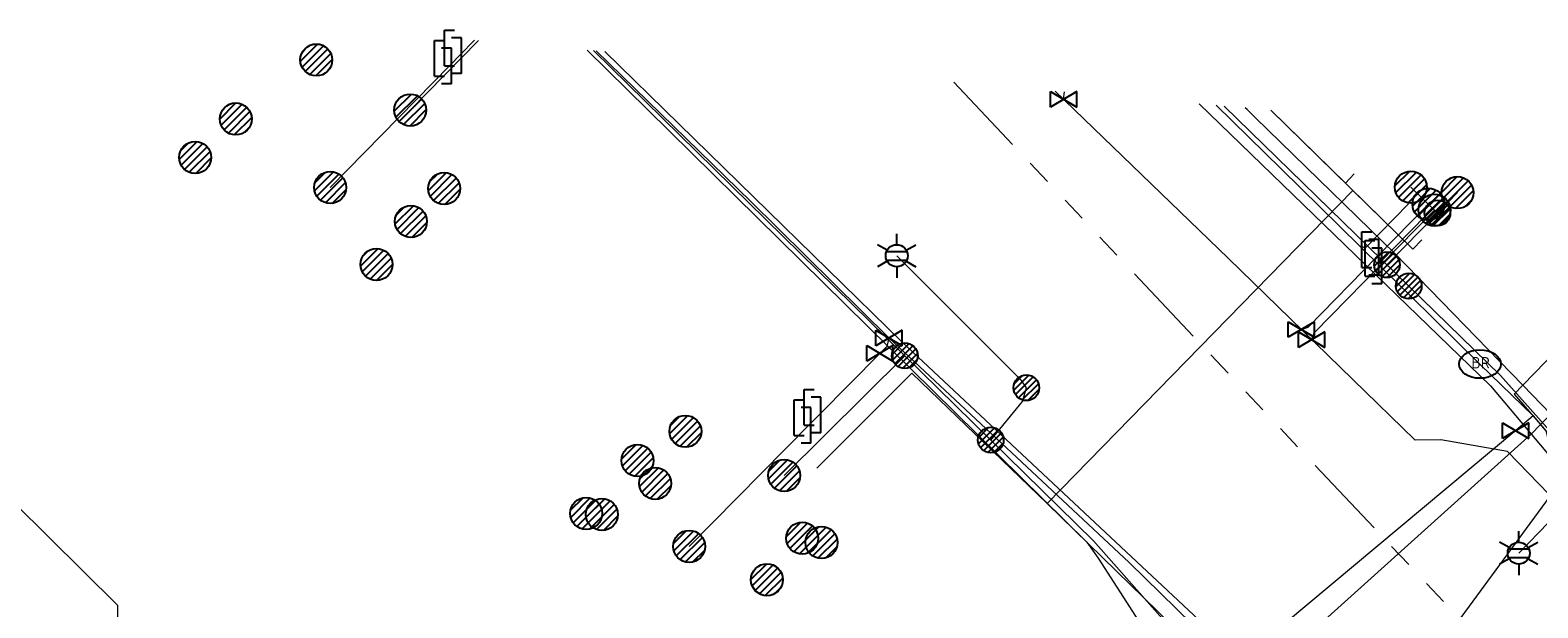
# Model space of a CAD drawing. Header units: metres. Extents: x 197355 to 199157, y 355772 to 356286.
# Tile 121 of 256: x 197686 to 197739, y 356233 to 356253. Entities that reach past the tile are written whole.
import ezdxf
from ezdxf.enums import TextEntityAlignment as Align
from ezdxf.lldxf.tags import DXFTag

# ---------------------------------------------------------------- set-up
doc = ezdxf.new("R2010")
doc.units = ezdxf.units.M
doc.linetypes.add('RI-GWA', pattern=[18.45, 6, -1.8, 1.75, -1.8, 1.75, -1.8, 1.75, -1.8])
for name, color, linetype, lineweight in [('B-WE-KL-DATA_KABELBUNDEL_KPNB.V.-G', 90, 'Continuous', 18), ('B-WE-KL-DATA_KABELBUNDEL_ZIGGOB.V.-G', 94, 'Continuous', 18), ('B-WE-KL-DATA_TELECOM_ZIGGOB.V.-G', 94, 'KL-TELECOM-ALGEMEEN-N', 18), ('B-WE-KL-ET_LS_ENEXISNETBEHEERB.V.-G', 190, 'KL-LS-N', 18), ('B-WE-KL-ET_LS_HULPSTUK_ENEXISNETBEHEERB.V.-S', 190, 'Continuous', 25), ('B-WE-KL-ET_LS_KABELBUNDEL_ENEXISNETBEHEERB.V.-G', 190, 'KL-BUNDEL-N', 18), ('B-WE-KL-GAS_HULPSTUK_ENEXISNETBEHEERB.V.-S', 30, 'Continuous', 25), ('B-WE-KL-GAS_LD_AANSLUITLEIDING_30 MBAR_PE_32_ENEXISNETBEHEERB.V.-G', 50, 'KL-GAS-LD-N', 18), ('B-WE-KL-GAS_LD_AANSLUITLEIDING_30 MBAR_PE_40_ENEXISNETBEHEERB.V.-G', 50, 'KL-GAS-LD-N', 18), ('B-WE-KL-GAS_LD_AANSLUITLEIDING_30 MBAR_PE_50_ENEXISNETBEHEERB.V.-G', 50, 'KL-GAS-LD-N', 18), ('B-WE-KL-GAS_LD_ENEXISNETBEHEERB.V.-G', 50, 'KL-GAS-LD-N', 18), ('B-WE-KL-GAS_LD_HOOFDLEIDING_30 MBAR_PE_ENEXISNETBEHEERB.V.-G', 50, 'KL-GAS-LD-N', 18), ('B-WE-KL-GAS_LD_HOOFDLEIDING_30 MBAR_PVC_160_ENEXISNETBEHEERB.V.-G', 50, 'KL-GAS-LD-N', 18), ('B-WE-KL-GAS_LD_HOOFDLEIDING_30 MBAR_PVC_ENEXISNETBEHEERB.V.-G', 50, 'KL-GAS-LD-N', 18), ('B-WE-KL-WATER_HULPSTUK_NVWATERLEIDINGMAATSCHAPPIJLIMBURG-S', 170, 'Continuous', 25), ('B-WE-KL-WATER_TRANSPORTLEIDING_NVWATERLEIDINGMAATSCHAPPIJLIMBURG-G', 170, 'KL-WATER-TR-N', 18), ('B-WE-RI-GWA_GEMEENTEROERMOND-G', 30, 'RI-GWA', 18)]:
    doc.layers.add(name, color=color, linetype=linetype, lineweight=lineweight)
doc.styles.add('NLCS-ISO', font='NLCS-ISO.ttf')
doc.styles.get("Standard").update_dxf_attribs({"font": 'isocp.shx'})
doc.linetypes.add('KL-BUNDEL-N', pattern='A,28,-5,[103,NLCS.SHX,S=1.25,R=0,X=0,Y=0],-5,[103,NLCS.SHX,S=1.25,R=0,X=0,Y=0],-5,[103,NLCS.SHX,S=1.25,R=0,X=0,Y=0],-5,[103,NLCS.SHX,S=1.25,R=0,X=0,Y=0],-5', length=53)
tags = doc.linetypes.add('KL-GAS-LD-N', pattern='A,4,-1,[69,NLCS.SHX,S=0.5,R=0,X=0,Y=0],-1,4,-1,["L",Standard,S=1,R=0,X=0.25,Y=-0.5],-2', length=13).pattern_tags.tags
tags[18] = DXFTag(74, 10)
tags = doc.linetypes.add('KL-LS-N', pattern='A,4,-1,[103,NLCS.SHX,S=0.75,R=0,X=0,Y=0],-1,4,-1,["L",Standard,S=1,R=0,X=0,Y=-0.5],-2', length=13).pattern_tags.tags
tags[18] = DXFTag(74, 10)
doc.linetypes.add('KL-TELECOM-ALGEMEEN-N', pattern='A,7,-1,[101,NLCS.SHX,S=0.5,R=0,X=0,Y=0],-1', length=9)
doc.linetypes.add('KL-WATER-TR-N', pattern='A,7,-0.5,[168,NLCS.SHX,S=0.75,R=0,X=0.75,Y=0],-2,[168,NLCS.SHX,S=0.75,R=0,X=0.75,Y=0],-2', length=11.5)

# ---------------------------------------------------------------- blocks, each defined once
blk = doc.blocks.new('SKL-WTB_HULP_AANSLUITPUNT-SO')
h = blk.add_hatch()
h.set_pattern_fill('ANSI31', color=256, scale=3, style=0)
h.set_pattern_definition([(45, (-1.125, -63.491), (-0.265165, 0.265165), [])])
edge = h.paths.add_edge_path()
edge.add_arc((0, 0), 1.12, 0, 360)
at = {"linetype": 'Continuous'}
blk.add_circle((0, 0), 1.12, dxfattribs=at)
blk = doc.blocks.new('SKL-WTB_HULP_AFSLUITER-SO')
for p, q in [((2.3, 1.37), (-2.3, -1.37)), ((-2.3, 1.37), (2.3, -1.37)), ((2.3, -1.37), (2.3, 1.37))]:
    blk.add_line(p, q)
at = {"ltscale": 0.1}
blk.add_line((-2.3, -1.37), (-2.3, 1.37), dxfattribs=at)
blk = doc.blocks.new('SKL-WTB_HULP_VERLOOPSTUK-SO')
for p, q in [((-0.539, -0.383), (-0.539, 0.867)), ((-0.539, 0.867), (-0.193, 0.867)), ((0.048, 0.598), (-0.298, 0.598)), ((0.048, -0.652), (0.048, 0.598)), ((-0.539, -0.383), (-0.193, -0.383)), ((0.048, -0.652), (-0.298, -0.652))]:
    blk.add_line(p, q)
blk = doc.blocks.new('SKL-ET_HULP_AANSLUITPUNT-SO')
h = blk.add_hatch()
h.set_pattern_fill('ANSI31', color=256, scale=30, style=0)
h.set_pattern_definition([(45, (-11.25, -634.91), (-2.65165, 2.65165), [])])
edge = h.paths.add_edge_path()
edge.add_arc((0, 0), 11.2, 0, 360)
at = {"linetype": 'Continuous'}
blk.add_circle((0, 0), 11.2, dxfattribs=at)
blk = doc.blocks.new('SKL-ET_HULP_MOF-SO')
h = blk.add_hatch()
h.set_pattern_fill('ANSI31', color=256, scale=6, style=0)
h.set_pattern_definition([(45, (-2.25, -126.982), (-0.53033, 0.53033), [])])
edge = h.paths.add_edge_path()
edge.add_arc((0, 0), 2.25, 0, 360)
at = {"linetype": 'Continuous'}
blk.add_circle((0, 0), 2.25, dxfattribs=at)
blk = doc.blocks.new('B-SIE-WEG_LICHTMAST-SO')
at = {"ltscale": 0.1}
for p, q in [((0, 0.386), (0, 0.772)), ((-0.334, 0.193), (-0.668, 0.386)), ((0.334, 0.193), (0.668, 0.386)), ((-0.334, -0.193), (-0.668, -0.386)), ((0, -0.386), (0, -0.772)), ((0.334, -0.193), (0.668, -0.386))]:
    blk.add_line(p, q, dxfattribs=at)
at = {"flags": 128}
for points in [[(-0.354, 0.152), (0.354, 0.152)], [(-0.354, -0.152), (0.354, -0.152)]]:
    blk.add_lwpolyline(points, dxfattribs=at)
at = {"ltscale": 0.1}
blk.add_circle((0, 0), 0.386, dxfattribs=at)
at = {"style": 'NLCS-ISO'}
blk.add_attdef('TYPE', text='', height=0.549, dxfattribs=at).set_placement((0, 0.772), align=Align.BOTTOM_CENTER)
blk = doc.blocks.new('SIE-WEG_STRAATPOT_BRANDKRAAN-SO')
blk.add_ellipse((0, 0), major_axis=(-0.729, 0), ratio=0.685994)
at = {"style": 'NLCS-ISO'}
blk.add_text('BR', height=0.4, dxfattribs=at).set_placement((-0.298, -0.153))

msp = doc.modelspace()

# ---------------------------------------------------------------- linework, layer by layer
at = {"layer": 'B-WE-KL-DATA_KABELBUNDEL_KPNB.V.-G', "ltscale": 0.5, "flags": 128}
for points in [[(197705.686, 356252.089), (197707.805, 356250), (197723.187, 356234.84), (197723.579, 356234.278), (197725.543, 356231.229), (197725.662, 356230.912), (197725.753, 356230.585), (197725.816, 356230.252), (197725.849, 356229.915), (197725.854, 356229.576), (197725.829, 356229.238), (197725.775, 356228.904), (197725.692, 356228.575), (197725.581, 356228.255)], [(197739.425, 356239.332), (197738.446, 356240.342), (197733.982, 356244.946), (197729.081, 356249.719), (197728.794, 356250), (197728.731, 356250.062)], [(197739.612, 356242.388), (197740.032, 356241.981), (197738.446, 356240.342), (197738.141, 356240.026), (197739.066, 356238.964), (197739.252, 356238.75), (197739.468, 356237.904), (197740.055, 356237.279)], [(197739.425, 356239.332), (197739.066, 356238.964), (197738.742, 356238.631), (197728.472, 356229.381), (197725.582, 356228.255)], [(197728.472, 356229.381), (197738.742, 356238.631)], [(197663.789, 356167.193), (197687.005, 356192.478), (197705.763, 356210.188), (197714.564, 356217.062), (197723.719, 356223.458), (197724.766, 356224.253), (197725.872, 356224.964), (197727.03, 356225.586), (197728.353, 356226.161), (197729.72, 356226.621), (197731.122, 356226.961), (197731.364, 356226.977), (197731.604, 356227.014), (197731.839, 356227.071), (197732.069, 356227.148), (197732.291, 356227.245), (197732.505, 356227.361), (197732.707, 356227.495), (197732.897, 356227.645), (197733.073, 356227.812), (197739.927, 356237.17)]]:
    msp.add_lwpolyline(points, dxfattribs=at)
at = {"layer": 'B-WE-KL-DATA_KABELBUNDEL_ZIGGOB.V.-G', "ltscale": 0.5, "flags": 128}
for points in [[(197729.625, 356249.983), (197732.235, 356247.426)], [(197732.543, 356247.745), (197732.235, 356247.426)], [(197732.235, 356247.426), (197732.499, 356247.167)], [(197721.799, 356236.198), (197732.499, 356247.167)], [(197732.499, 356247.167), (197734.592, 356245.115), (197734.908, 356245.442)], [(197721.799, 356236.198), (197717.057, 356240.77), (197713.724, 356237.442)], [(197720.648, 356224.728), (197723.962, 356227.451), (197726.633, 356230.085), (197726.629, 356231.485), (197721.799, 356236.198)]]:
    msp.add_lwpolyline(points, dxfattribs=at)
at = {"layer": 'B-WE-KL-DATA_TELECOM_ZIGGOB.V.-G', "ltscale": 0.5, "flags": 128}
for points in [[(197729.625, 356249.983), (197734.592, 356245.115), (197734.908, 356245.442)], [(197729.625, 356249.983), (197732.235, 356247.426), (197732.543, 356247.745)], [(197719.743, 356225.047), (197720.262, 356224.411), (197723.962, 356227.451), (197726.633, 356230.085), (197726.629, 356231.485), (197721.799, 356236.198), (197717.057, 356240.77), (197713.724, 356237.442)], [(197719.743, 356225.047), (197720.262, 356224.411), (197723.962, 356227.451), (197726.633, 356230.085), (197726.629, 356231.485), (197721.799, 356236.198), (197717.057, 356240.77), (197713.724, 356237.442)], [(197719.743, 356225.047), (197720.262, 356224.411), (197723.962, 356227.451), (197726.633, 356230.085), (197726.629, 356231.485), (197721.799, 356236.198), (197717.057, 356240.77), (197713.724, 356237.442)], [(197719.743, 356225.047), (197720.262, 356224.411), (197723.962, 356227.451), (197726.633, 356230.085), (197726.629, 356231.485), (197721.799, 356236.198), (197717.057, 356240.77), (197713.724, 356237.442)], [(197719.743, 356225.047), (197720.262, 356224.411), (197723.962, 356227.451), (197726.633, 356230.085), (197726.629, 356231.485), (197721.799, 356236.198), (197717.057, 356240.77), (197713.724, 356237.442)], [(197719.743, 356225.047), (197720.262, 356224.411), (197723.962, 356227.451), (197726.633, 356230.085), (197726.629, 356231.485), (197721.799, 356236.198), (197717.057, 356240.77), (197713.724, 356237.442)], [(197719.743, 356225.047), (197720.262, 356224.411), (197723.962, 356227.451), (197726.633, 356230.085), (197726.629, 356231.485), (197721.799, 356236.198), (197717.057, 356240.77), (197713.724, 356237.442)], [(197719.743, 356225.047), (197720.262, 356224.411), (197723.962, 356227.451), (197726.633, 356230.085), (197726.629, 356231.485), (197721.799, 356236.198), (197717.057, 356240.77), (197713.724, 356237.442)], [(197719.743, 356225.047), (197720.262, 356224.411), (197723.962, 356227.451), (197726.633, 356230.085), (197726.629, 356231.485), (197721.799, 356236.198), (197717.057, 356240.77), (197713.724, 356237.442)], [(197719.743, 356225.047), (197720.262, 356224.411), (197723.962, 356227.451), (197726.633, 356230.085), (197726.629, 356231.485), (197721.799, 356236.198), (197717.057, 356240.77), (197713.724, 356237.442)], [(197719.743, 356225.047), (197720.262, 356224.411), (197723.962, 356227.451), (197726.633, 356230.085), (197726.629, 356231.485), (197721.799, 356236.198), (197717.057, 356240.77), (197713.724, 356237.442)], [(197719.743, 356225.047), (197720.262, 356224.411), (197723.962, 356227.451), (197726.633, 356230.085), (197726.629, 356231.485), (197721.799, 356236.198), (197717.057, 356240.77), (197713.724, 356237.442)]]:
    msp.add_lwpolyline(points, dxfattribs=at)
at = {"layer": 'B-WE-KL-ET_LS_ENEXISNETBEHEERB.V.-G', "ltscale": 0.5, "flags": 128}
for points in [[(197701.881, 356252.424), (197699.494, 356249.986)], [(197727.347, 356230.436), (197723.417, 356234.893), (197705.913, 356252.069)], [(197734.455, 356243.819), (197727.996, 356250.127)], [(197750.514, 356226.245), (197737.663, 356240.686), (197727.996, 356250.127)], [(197735.459, 356246.376), (197734.529, 356247.285)], [(197735.459, 356246.376), (197736.157, 356247.092)], [(197733.691, 356244.564), (197735.459, 356246.376)], [(197721.066, 356240.253), (197720.899, 356240.508), (197716.527, 356244.88)], [(197769.383, 356204.025), (197767.402, 356206.225), (197762.089, 356212.537), (197760.196, 356214.867), (197751.127, 356225.556), (197737.663, 356240.686), (197734.455, 356243.819)], [(197674.34, 356216.999), (197674.691, 356217.356), (197689.258, 356231.923), (197689.256, 356232.628), (197678.344, 356243.424)], [(197716.81, 356241.377), (197712.585, 356237.181)], [(197719.82, 356238.423), (197720.934, 356239.769), (197721.066, 356240.253)], [(197739.701, 356235.891), (197738.303, 356234.458)]]:
    msp.add_lwpolyline(points, dxfattribs=at)
at = {"layer": 'B-WE-KL-ET_LS_KABELBUNDEL_ENEXISNETBEHEERB.V.-G', "ltscale": 0.5, "flags": 128}
for points in [[(197727.347, 356230.436), (197723.417, 356234.893), (197705.913, 356252.069)], [(197734.455, 356243.819), (197727.996, 356250.127)], [(197750.514, 356226.245), (197737.663, 356240.686), (197734.455, 356243.819)], [(197674.34, 356216.999), (197674.691, 356217.356), (197689.258, 356231.923), (197689.256, 356232.628), (197678.344, 356243.424)]]:
    msp.add_lwpolyline(points, dxfattribs=at)
at = {"layer": 'B-WE-KL-GAS_LD_AANSLUITLEIDING_30 MBAR_PE_32_ENEXISNETBEHEERB.V.-G', "ltscale": 0.5, "flags": 128}
for points in [[(197722.368, 356250.366), (197722.397, 356250.619)], [(197730.695, 356242.296), (197730.932, 356242.38), (197733.352, 356244.856)], [(197731.057, 356241.944), (197731.142, 356242.174), (197733.464, 356244.55)]]:
    msp.add_lwpolyline(points, dxfattribs=at)
at = {"layer": 'B-WE-KL-GAS_LD_AANSLUITLEIDING_30 MBAR_PE_40_ENEXISNETBEHEERB.V.-G', "ltscale": 0.5, "flags": 128}
for points in [[(197700.887, 356251.561), (197696.693, 356247.27)], [(197713.474, 356238.967), (197709.26, 356234.696)]]:
    msp.add_lwpolyline(points, dxfattribs=at)
at = {"layer": 'B-WE-KL-GAS_LD_AANSLUITLEIDING_30 MBAR_PE_50_ENEXISNETBEHEERB.V.-G', "ltscale": 0.5, "flags": 128}
for points in [[(197701.237, 356251.919), (197700.887, 356251.561)], [(197713.826, 356239.322), (197713.474, 356238.967)]]:
    msp.add_lwpolyline(points, dxfattribs=at)
at = {"layer": 'B-WE-KL-GAS_LD_ENEXISNETBEHEERB.V.-G', "ltscale": 0.5, "flags": 128}
for points in [[(197706.301, 356252.035), (197716.72, 356241.854), (197726.928, 356232.282), (197728.133, 356231.112), (197728.067, 356231.824)], [(197727.117, 356250.204), (197737.315, 356240.327), (197745.249, 356230.895), (197745.389, 356229.626), (197748.896, 356226.558)], [(197733.352, 356244.856), (197735.141, 356246.687)], [(197733.464, 356244.55), (197735.351, 356246.481)]]:
    msp.add_lwpolyline(points, dxfattribs=at)
at = {"layer": 'B-WE-KL-GAS_LD_HOOFDLEIDING_30 MBAR_PE_ENEXISNETBEHEERB.V.-G', "ltscale": 0.5, "flags": 128}
for points in [[(197701.742, 356252.436), (197701.237, 356251.919)], [(197716.254, 356242.001), (197716.179, 356241.704), (197715.934, 356241.456)], [(197715.934, 356241.456), (197713.826, 356239.322)]]:
    msp.add_lwpolyline(points, dxfattribs=at)
at = {"layer": 'B-WE-KL-GAS_LD_HOOFDLEIDING_30 MBAR_PVC_160_ENEXISNETBEHEERB.V.-G', "ltscale": 0.5, "flags": 128}
msp.add_lwpolyline([(197748.477, 356227.109), (197737.905, 356238.021), (197735.582, 356238.431), (197734.682, 356238.419), (197728.128, 356244.793), (197722.078, 356250.647)], dxfattribs=at)
at = {"layer": 'B-WE-KL-GAS_LD_HOOFDLEIDING_30 MBAR_PVC_ENEXISNETBEHEERB.V.-G', "ltscale": 0.5, "flags": 128}
msp.add_lwpolyline([(197727.979, 356230.88), (197724.667, 356234.128), (197716.254, 356242.001), (197711.417, 356246.78), (197705.999, 356252.061)], dxfattribs=at)
at = {"layer": 'B-WE-KL-WATER_TRANSPORTLEIDING_NVWATERLEIDINGMAATSCHAPPIJLIMBURG-G', "ltscale": 0.5, "flags": 128}
for points in [[(197727.715, 356250.151), (197729.981, 356247.926), (197732.729, 356245.227), (197733.524, 356244.446), (197734.525, 356243.462), (197736.946, 356241.085), (197738.808, 356239.271)], [(197732.729, 356245.227), (197732.777, 356245.212), (197732.941, 356245.158), (197734.444, 356246.696)], [(197733.524, 356244.446), (197733.508, 356244.493), (197733.451, 356244.657), (197735.059, 356246.302)], [(197738.808, 356239.271), (197738.2, 356238.751), (197718.807, 356222.531), (197706.674, 356212.383), (197705.919, 356211.703), (197704.024, 356209.998), (197691.507, 356198.129), (197685.02, 356191.843), (197683.471, 356190.27), (197678.029, 356184.324), (197672.453, 356178.288)], [(197738.808, 356239.271), (197761.331, 356212.298), (197763.079, 356210.205), (197764.29, 356208.755), (197769.192, 356202.914), (197772.009, 356199.557), (197773.098, 356198.26), (197774.845, 356196.167), (197775.599, 356195.779)]]:
    msp.add_lwpolyline(points, dxfattribs=at)
at = {"layer": 'B-WE-RI-GWA_GEMEENTEROERMOND-G', "ltscale": 0.5, "flags": 128}
msp.add_lwpolyline([(197718.527, 356250.959), (197751.41, 356216.059)], dxfattribs=at)

# ---------------------------------------------------------------- block references
at = {"layer": 'B-WE-KL-ET_LS_HULPSTUK_ENEXISNETBEHEERB.V.-S'}
for name, p, xscale, yscale, zscale in [('SKL-ET_HULP_AANSLUITPUNT-SO', (197696.205, 356251.74), 0.05, 0.05, 0.05), ('SKL-ET_HULP_AANSLUITPUNT-SO', (197699.494, 356249.986), 0.05, 0.05, 0.05), ('SKL-ET_HULP_AANSLUITPUNT-SO', (197693.385, 356249.673), 0.05, 0.05, 0.05), ('SKL-ET_HULP_AANSLUITPUNT-SO', (197691.964, 356248.325), 0.05, 0.05, 0.05), ('SKL-ET_HULP_AANSLUITPUNT-SO', (197734.529, 356247.285), 0.05, 0.05, 0.05), ('SKL-ET_HULP_AANSLUITPUNT-SO', (197700.68, 356247.234), 0.05, 0.05, 0.05), ('SKL-ET_HULP_AANSLUITPUNT-SO', (197736.157, 356247.092), 0.05, 0.05, 0.05), ('SKL-ET_HULP_MOF-SO', (197735.459, 356246.376), 0.2, 0.2, 0.2), ('SKL-ET_HULP_AANSLUITPUNT-SO', (197699.519, 356246.081), 0.05, 0.05, 0.05), ('SKL-ET_HULP_AANSLUITPUNT-SO', (197698.309, 356244.576), 0.05, 0.05, 0.05), ('SKL-ET_HULP_MOF-SO', (197733.691, 356244.564), 0.2, 0.2, 0.2), ('SKL-ET_HULP_MOF-SO', (197734.455, 356243.819), 0.2, 0.2, 0.2), ('SKL-ET_HULP_MOF-SO', (197716.81, 356241.377), 0.2, 0.2, 0.2), ('SKL-ET_HULP_MOF-SO', (197721.066, 356240.253), 0.2, 0.2, 0.2), ('SKL-ET_HULP_AANSLUITPUNT-SO', (197709.127, 356238.727), 0.05, 0.05, 0.05), ('SKL-ET_HULP_MOF-SO', (197719.82, 356238.423), 0.2, 0.2, 0.2), ('SKL-ET_HULP_AANSLUITPUNT-SO', (197708.071, 356236.903), 0.05, 0.05, 0.05), ('SKL-ET_HULP_AANSLUITPUNT-SO', (197712.585, 356237.181), 0.05, 0.05, 0.05), ('SKL-ET_HULP_AANSLUITPUNT-SO', (197706.204, 356235.814), 0.05, 0.05, 0.05), ('SKL-ET_HULP_AANSLUITPUNT-SO', (197713.891, 356234.833), 0.05, 0.05, 0.05), ('SKL-ET_HULP_AANSLUITPUNT-SO', (197711.983, 356233.528), 0.05, 0.05, 0.05)]:
    msp.add_blockref(name, p, dxfattribs=dict(at, xscale=xscale, yscale=yscale, zscale=zscale))
for p in [(197716.527, 356244.88), (197738.303, 356234.458)]:
    msp.add_blockref('B-SIE-WEG_LICHTMAST-SO', p, dxfattribs=at)
at = {"layer": 'B-WE-KL-GAS_HULPSTUK_ENEXISNETBEHEERB.V.-S'}
for p in [(197701.237, 356251.919), (197700.887, 356251.561), (197733.352, 356244.856), (197733.464, 356244.55), (197713.826, 356239.322), (197713.474, 356238.967)]:
    msp.add_blockref('SKL-WTB_HULP_VERLOOPSTUK-SO', p, dxfattribs=at)
for name, p, xscale, yscale, zscale in [('SKL-WTB_HULP_AANSLUITPUNT-SO', (197696.205, 356251.74), 0.5, 0.5, 0.5), ('SKL-WTB_HULP_AFSLUITER-SO', (197722.368, 356250.366), 0.2, 0.2, 0.2), ('SKL-WTB_HULP_AANSLUITPUNT-SO', (197693.385, 356249.673), 0.5, 0.5, 0.5), ('SKL-WTB_HULP_AANSLUITPUNT-SO', (197691.964, 356248.325), 0.5, 0.5, 0.5), ('SKL-WTB_HULP_AANSLUITPUNT-SO', (197696.693, 356247.27), 0.5, 0.5, 0.5), ('SKL-WTB_HULP_AANSLUITPUNT-SO', (197700.68, 356247.234), 0.5, 0.5, 0.5), ('SKL-WTB_HULP_AANSLUITPUNT-SO', (197735.141, 356246.687), 0.5, 0.5, 0.5), ('SKL-WTB_HULP_AANSLUITPUNT-SO', (197735.351, 356246.481), 0.5, 0.5, 0.5), ('SKL-WTB_HULP_AANSLUITPUNT-SO', (197699.519, 356246.081), 0.5, 0.5, 0.5), ('SKL-WTB_HULP_AANSLUITPUNT-SO', (197698.309, 356244.576), 0.5, 0.5, 0.5), ('SKL-WTB_HULP_AFSLUITER-SO', (197730.695, 356242.296), 0.2, 0.2, 0.2), ('SKL-WTB_HULP_AFSLUITER-SO', (197716.254, 356242.001), 0.2, 0.2, 0.2), ('SKL-WTB_HULP_AFSLUITER-SO', (197731.057, 356241.944), 0.2, 0.2, 0.2), ('SKL-WTB_HULP_AFSLUITER-SO', (197715.934, 356241.456), 0.2, 0.2, 0.2), ('SKL-WTB_HULP_AANSLUITPUNT-SO', (197709.127, 356238.727), 0.5, 0.5, 0.5), ('SKL-WTB_HULP_AANSLUITPUNT-SO', (197707.452, 356237.704), 0.5, 0.5, 0.5), ('SKL-WTB_HULP_AANSLUITPUNT-SO', (197705.652, 356235.851), 0.5, 0.5, 0.5), ('SKL-WTB_HULP_AANSLUITPUNT-SO', (197709.26, 356234.696), 0.5, 0.5, 0.5), ('SKL-WTB_HULP_AANSLUITPUNT-SO', (197713.218, 356234.981), 0.5, 0.5, 0.5), ('SKL-WTB_HULP_AANSLUITPUNT-SO', (197711.983, 356233.528), 0.5, 0.5, 0.5)]:
    msp.add_blockref(name, p, dxfattribs=dict(at, xscale=xscale, yscale=yscale, zscale=zscale))
at = {"layer": 'B-WE-KL-WATER_HULPSTUK_NVWATERLEIDINGMAATSCHAPPIJLIMBURG-S'}
msp.add_blockref('SIE-WEG_STRAATPOT_BRANDKRAAN-SO', (197736.946, 356241.085), dxfattribs=at)
at = {"layer": 'B-WE-KL-WATER_HULPSTUK_NVWATERLEIDINGMAATSCHAPPIJLIMBURG-S', "xscale": 0.2, "yscale": 0.2, "zscale": 0.2}
msp.add_blockref('SKL-WTB_HULP_AFSLUITER-SO', (197738.2, 356238.751), dxfattribs=at)

doc.saveas('drawing.dxf')
